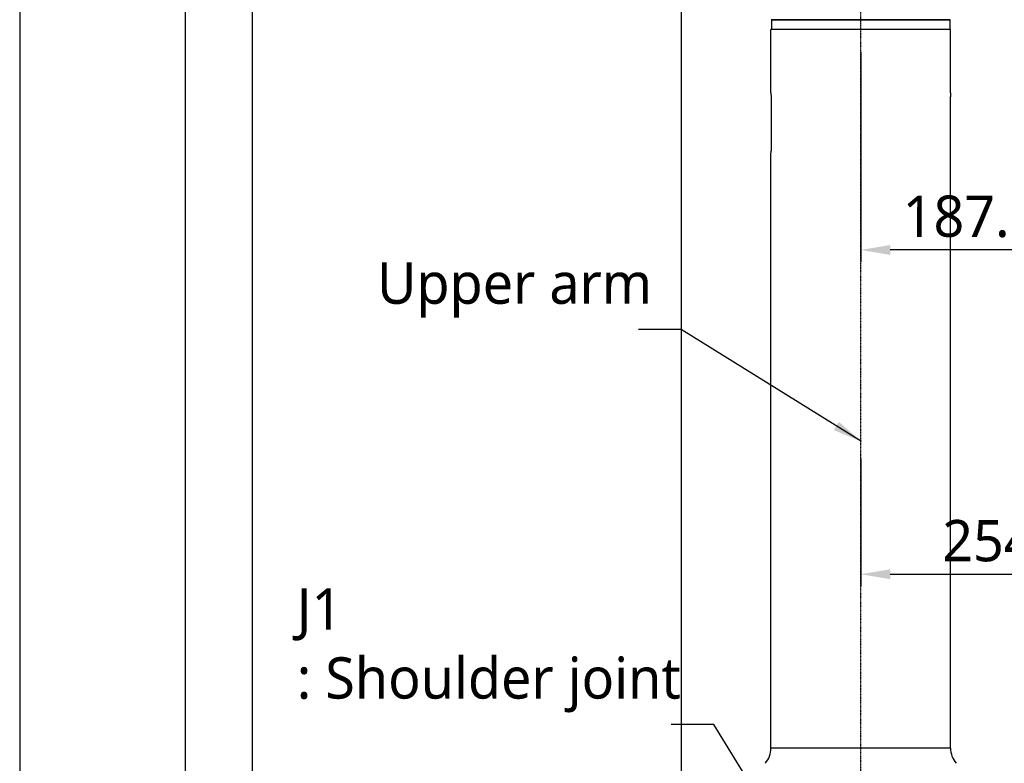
# Model space of a CAD drawing. Header units: millimetres. Extents: x 0 to 7374, y 0 to 4200.
# Tile 6 of 256: x 0 to 833, y 1316 to 1945. Entities that reach past the tile are written whole.
import ezdxf
from ezdxf.enums import TextEntityAlignment as Align

# ---------------------------------------------------------------- set-up
doc = ezdxf.new("R2010")
doc.units = ezdxf.units.MM
doc.header["$LTSCALE"] = 0.2
doc.linetypes.add('CENTER2', pattern=[1.125, 0.75, -0.125, 0.125, -0.125])
for name, color, linetype in [('02_Center Line', 1, 'CENTER2'), ('05_Section Line', 3, 'Continuous'), ('10_Drawing Template', 2, 'Continuous')]:
    doc.layers.add(name, color=color, linetype=linetype)
doc.styles.add('Rainbow-2.5 Style', font='malgunsl.ttf')
doc.styles.add('Rainbow-4.0 Style', font='malgunsl.ttf')
doc.dimstyles.new('Rainbow-4.0 Style', dxfattribs={"dimtxt": 3.5, "dimasz": 2.5, "dimexe": 1, "dimexo": 1, "dimgap": 1, "dimtad": 1, "dimdsep": 46, "dimtxsty": 'Rainbow-4.0 Style', "dimcen": 0, "dimclrd": 251, "dimclre": 251, "dimclrt": 7, "dimazin": 3, "dimtp": 0.1, "dimtm": 0.1, "dimtfac": 0.61, "dimtmove": 0, "dimatfit": 3, "dimfxl": 1, "dimlwd": -1, "dimlwe": -1, "dimarcsym": 1})

# ---------------------------------------------------------------- blocks, each defined once
blk = doc.blocks.new('A$Cf13cdfad')
blk.add_lwpolyline([(0, 0), (594, 0), (594, 420), (0, 420)], close=True)
at = {"layer": '10_Drawing Template'}
blk.add_lwpolyline([(14, 14), (580, 14), (580, 406), (14, 406)], close=True, dxfattribs=at)
at = {"style": 'Rainbow-2.5 Style'}
for tag, p in [('품명', (525.55, 77.113)), ('품번', (513.175, 64.738)), ('리비전', (567.625, 64.738)), ('제도', (540.754, 52.186)), ('제도일자', (567.625, 52.186)), ('스케일', (481, 48.65)), ('재질', (508.579, 48.65)), ('검토', (540.754, 42.286)), ('검토일자', (567.625, 42.286)), ('승인', (540.754, 32.386)), ('승인일자', (567.625, 32.386)), ('참조', (508.579, 28.85)), ('페이지', (540.754, 22.486))]:
    blk.add_attdef(tag, text='', height=3.536, dxfattribs=at).set_placement(p, align=Align.MIDDLE_CENTER)
blk = doc.blocks.new('A$Ccc13c451')
for p, q in [((-330.2, 1037.7), (-330.2, 1037.7)), ((-330, 1037.5), (-330.2, 1037.7)), ((-179, 1037.5), (-330, 1037.5)), ((-330, 1037.5), (-179, 1037.5)), ((-330, 1037.5), (-330, 1029.5)), ((-179, 1037.5), (-178.5, 1038)), ((-179, 1037.5), (-179, 1029.5)), ((-178.5, 1029.5), (-330.5, 1029.5)), ((-330.5, 975.7), (-330.5, 1029.5)), ((-178.5, 975.7), (-178.5, 1029.5)), ((-330.42, 972.3), (-330.42, 926.7)), ((-178.58, 926.7), (-178.58, 972.3)), ((-330.5, 421.34), (-330.5, 923.3)), ((-178.5, 421.34), (-178.5, 923.3)), ((-178.5, 421.34), (-330.5, 421.34))]:
    blk.add_line(p, q)
for centre, start, end in [((-350.5, 421.34), 320, 0), ((-158.5, 421.34), 180, 220)]:
    blk.add_arc(centre, 20, start, end)
for points, knots in [([(-330.5, 975.7), (-330.5, 975.7), (-330.5, 975.61), (-330.48, 975.27), (-330.47, 975.01), (-330.45, 974.4), (-330.44, 974.02), (-330.43, 973.18), (-330.42, 972.73), (-330.42, 972.3)], [0.5123672, 0.5123672, 0.5123672, 0.5123672, 0.6404591, 0.6404591, 0.7685509, 0.7685509, 0.8966427, 0.8966427, 1.0247345, 1.0247345, 1.0247345, 1.0247345]), ([(-178.5, 975.7), (-178.5, 975.7), (-178.5, 975.61), (-178.52, 975.27), (-178.53, 975.01), (-178.55, 974.4), (-178.56, 974.02), (-178.57, 973.18), (-178.58, 972.73), (-178.58, 972.3)], [-1.5371017, -1.5371017, -1.5371017, -1.5371017, -1.4090099, -1.4090099, -1.2809181, -1.2809181, -1.1528263, -1.1528263, -1.0247345, -1.0247345, -1.0247345, -1.0247345]), ([(-330.5, 923.3), (-330.5, 923.3), (-330.5, 923.39), (-330.48, 923.73), (-330.47, 923.99), (-330.45, 924.6), (-330.44, 924.98), (-330.43, 925.82), (-330.42, 926.27), (-330.42, 926.7)], [-1.5371017, -1.5371017, -1.5371017, -1.5371017, -1.4090099, -1.4090099, -1.2809181, -1.2809181, -1.1528263, -1.1528263, -1.0247345, -1.0247345, -1.0247345, -1.0247345]), ([(-178.5, 923.3), (-178.5, 923.3), (-178.5, 923.39), (-178.52, 923.73), (-178.53, 923.99), (-178.55, 924.6), (-178.56, 924.98), (-178.57, 925.82), (-178.58, 926.27), (-178.58, 926.7)], [0.5123672, 0.5123672, 0.5123672, 0.5123672, 0.6404591, 0.6404591, 0.7685509, 0.7685509, 0.8966427, 0.8966427, 1.0247345, 1.0247345, 1.0247345, 1.0247345])]:
    blk.add_open_spline(points, degree=3, knots=knots)
at = {"layer": '02_Center Line'}
blk.add_line((-254.5, 128.77), (-254.5, 1223.58), dxfattribs=at)
blk = doc.blocks.new('*D161')
at = {"color": 251, "linetype": 'ByBlock', "transparency": 16777216}
for p, q in [((711.73, 1917.93), (711.73, 1740.27)), ((899.23, 1917.93), (899.23, 1740.27)), ((874.23, 1750.27), (736.73, 1750.27))]:
    blk.add_line(p, q, dxfattribs=at)
at = {"color": 251, "transparency": 16777216}
for points in [[(736.73, 1754.43), (736.73, 1746.1), (711.73, 1750.27)], [(874.23, 1754.43), (874.23, 1746.1), (899.23, 1750.27)]]:
    blk.add_solid(points, dxfattribs=at)
at = {"layer": 'Defpoints', "color": 0, "transparency": 16777216}
for p in [(711.73, 1927.93), (899.23, 1927.93), (711.73, 1750.27)]:
    blk.add_point(p, dxfattribs=at)
at = {"color": 7, "transparency": 16777216, "insert": (805.48, 1778.47), "char_height": 35, "attachment_point": 5, "style": 'Rainbow-4.0 Style'}
blk.add_mtext('187.5', dxfattribs=at)
blk = doc.blocks.new('*D169')
at = {"color": 251, "linetype": 'ByBlock', "transparency": 16777216}
for p, q in [((711.73, 1573.57), (711.73, 1465.88)), ((966.23, 1276.3), (966.23, 1485.88)), ((736.73, 1475.88), (941.23, 1475.88))]:
    blk.add_line(p, q, dxfattribs=at)
at = {"color": 251, "transparency": 16777216}
for points in [[(736.73, 1480.05), (736.73, 1471.71), (711.73, 1475.88)], [(941.23, 1480.05), (941.23, 1471.71), (966.23, 1475.88)]]:
    blk.add_solid(points, dxfattribs=at)
at = {"layer": 'Defpoints', "color": 0, "transparency": 16777216}
for p in [(711.73, 1583.57), (966.23, 1475.88), (966.23, 1266.3)]:
    blk.add_point(p, dxfattribs=at)
at = {"color": 7, "transparency": 16777216, "insert": (838.98, 1503.97), "char_height": 35, "attachment_point": 5, "style": 'Rainbow-4.0 Style'}
blk.add_mtext('254.5', dxfattribs=at)

msp = doc.modelspace()

# ---------------------------------------------------------------- linework, layer by layer
at = {"layer": '05_Section Line'}
msp.add_lwpolyline([(197.059, 2298.595), (559.67, 2298.595), (559.67, 1302.522), (197.059, 1302.522)], close=True, dxfattribs=at)

# ---------------------------------------------------------------- block references
at = {"xscale": 10, "yscale": 10, "zscale": 10}
msp.add_blockref('A$Cf13cdfad', (0, 0), dxfattribs=at)
msp.add_blockref('A$Ccc13c451', (966.227, 907.397))

# ---------------------------------------------------------------- texts
at = {"color": 7, "char_height": 35, "attachment_point": 7, "style": 'Rainbow-4.0 Style'}
for s, insert in [('Upper arm', (302.431, 1692.926)), ('J1\\P: Shoulder joint', (234.528, 1358.841))]:
    msp.add_mtext(s, dxfattribs=dict(at, insert=insert))

# ---------------------------------------------------------------- dimensions: what is measured, and where the dimension line sits
for base, p1, p2, picture, middle in [((711.727, 1750.268), (899.227, 1927.927), (711.727, 1927.927), '*D161', (805.477, 1778.47)), ((966.227, 1475.879), (711.727, 1583.571), (966.227, 1266.296), '*D169', (838.977, 1503.974))]:
    dim = msp.add_linear_dim(base=base, p1=p1, p2=p2, dimstyle='Rainbow-4.0 Style', override={"dimscale": 10})
    dim.commit()
    dim.dimension.update_dxf_attribs({"geometry": picture, "text_midpoint": middle})

# ---------------------------------------------------------------- leaders
at = {"annotation_type": 0, "has_hookline": 1, "hookline_direction": 1}
for points in [[(712.371, 1588.095), (559.685, 1682.926), (534.685, 1682.926)], [(711.318, 1147.674), (587.431, 1348.841), (562.431, 1348.841)]]:
    msp.add_leader(points, dimstyle='Rainbow-4.0 Style', override={"dimscale": 10}, dxfattribs=at)

doc.saveas('drawing.dxf')
